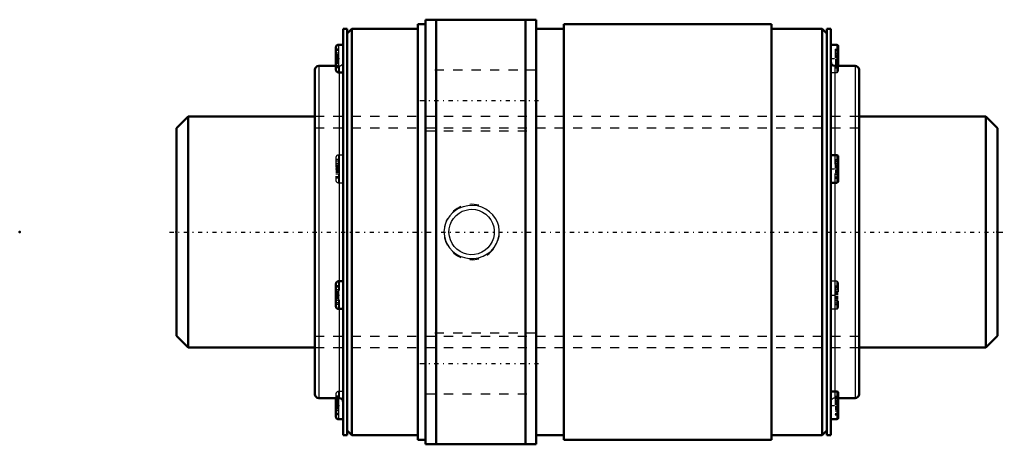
# Model space of a CAD drawing. Header units: millimetres. Extents: x -17 to 90, y -23 to 23.
import ezdxf

# ---------------------------------------------------------------- set-up
doc = ezdxf.new("R2010")
doc.units = ezdxf.units.MM
doc.linetypes.add('Center', pattern=[1.5, 0.45, -0.5, 0.05, -0.5])
doc.linetypes.add('Dashed', pattern=[2, 1, -1])
for name, color, linetype, lineweight in [('2d ConnectionPoints', 7, 'Continuous', 50), ('AM_0', 7, 'Continuous', 50), ('AM_4', 3, 'Continuous', 25), ('AM_5', 3, 'Continuous', 25), ('AM_7', 7, 'Center', 25), ('AM_9', 6, 'Dashed', 25)]:
    doc.layers.add(name, color=color, linetype=linetype, lineweight=lineweight)

# ---------------------------------------------------------------- blocks, each defined once
blk = doc.blocks.new('1_WTF2550_2ZZ_Nut_0_in_WTF2550_2ZZ_89LC7T_000_rev_4')
at = {"layer": 'AM_0'}
for p, q in [((26.15, 22.5), (26.15, -22.5)), ((27, 22.5), (26.15, 22.5)), ((39, 23), (27, 23)), ((27, 23), (27, -23)), ((28.15, 23), (28.15, -23)), ((37.85, 23), (37.85, -23)), ((39, 23), (39, -23)), ((42, 22.5), (42, -22.5)), ((64.5, 22.5), (42, 22.5)), ((64.5, 22.5), (64.5, -22.5)), ((18.07, 22), (18.07, -22)), ((18.5, 22), (18.07, 22)), ((18.5, 22), (18.5, -22)), ((19, 22), (18.5, 21.5)), ((26.15, 22), (19, 22)), ((19, 22), (19, -22)), ((42, 22), (39, 22)), ((70, 22), (64.5, 22)), ((70.5, 21.5), (70, 22)), ((70, 22), (70, -22)), ((70.5, 22), (70.5, -22)), ((70.93, 22), (70.5, 22)), ((70.93, 22), (70.93, -22)), ((18.07, 20.29), (17.57, 20.29)), ((71.58, 20.29), (70.93, 20.29)), ((17.27, 19.99), (17.27, 17.59)), ((71.73, 20.14), (71.73, 18)), ((15, 17.57), (15, -17.57)), ((17.27, 18), (15.43, 18)), ((17.57, 17.29), (18.07, 17.29)), ((73.57, 18), (71.36, 18)), ((74, 17.57), (74, -17.57)), ((71.58, 8.34), (70.93, 8.34)), ((71.73, 8.19), (71.73, 5.49)), ((70.93, 5.34), (71.58, 5.34)), ((17.27, -5.64), (17.27, -8.04)), ((18.07, -5.34), (17.57, -5.34)), ((17.57, -8.34), (18.07, -8.34)), ((15.43, -18), (17.64, -18)), ((17.27, -18), (17.27, -19.99)), ((71.58, -17.29), (70.93, -17.29)), ((71.73, -17.44), (71.73, -20.14)), ((71.73, -18), (73.57, -18)), ((17.57, -20.29), (18.07, -20.29)), ((70.93, -20.29), (71.58, -20.29)), ((18.07, -22), (18.5, -22)), ((18.5, -21.5), (19, -22)), ((19, -22), (26.15, -22)), ((39, -22), (42, -22)), ((64.5, -22), (70, -22)), ((70, -22), (70.5, -21.5)), ((70.5, -22), (70.93, -22)), ((26.15, -22.5), (27, -22.5)), ((27, -23), (39, -23)), ((42, -22.5), (64.5, -22.5))]:
    blk.add_line(p, q, dxfattribs=at)
for centre, radius, start, end in [((17.57, 19.99), 0.3, 90, 180), ((71.58, 20.14), 0.15, 0, 90), ((71.36, 18.43), 0.43, 180, 270), ((15.43, 17.57), 0.43, 90, 180), ((17.57, 17.59), 0.3, 180, 270), ((73.57, 17.57), 0.43, 360, 90), ((71.58, 8.19), 0.15, 0, 90), ((71.58, 5.49), 0.15, 270, 360), ((17.57, -5.64), 0.3, 90, 180), ((17.57, -8.04), 0.3, 180, 270), ((15.43, -17.57), 0.43, 180, 270), ((17.64, -18.43), 0.43, 0, 90), ((71.58, -17.44), 0.15, 0, 90), ((73.57, -17.57), 0.43, 270, 0), ((17.57, -19.99), 0.3, 180, 270), ((71.58, -20.14), 0.15, 270, 360)]:
    blk.add_arc(centre, radius, start, end, dxfattribs=at)
at = {"layer": 'AM_4'}
for p, q in [((17.57, 20.29), (17.57, 17.29)), ((71.58, 20.29), (71.58, 18)), ((15.43, 18), (15.43, -18)), ((17.64, 17.29), (17.64, -5.34)), ((71.36, 18), (71.36, 8.34)), ((73.57, 18), (73.57, -18)), ((71.58, 8.34), (71.58, 5.34)), ((71.36, 5.34), (71.36, -17.29)), ((17.57, -5.34), (17.57, -8.34)), ((17.64, -8.34), (17.64, -18)), ((17.57, -18), (17.57, -20.29)), ((71.58, -17.29), (71.58, -20.29))]:
    blk.add_line(p, q, dxfattribs=at)
at = {"layer": 'AM_5', "linetype": 'Dashed'}
blk.add_arc((32, 0), 3, 75, 15, dxfattribs=at)
at = {"layer": 'AM_7'}
for p, q in [((17.23, 18.79), (18.11, 18.79)), ((70.89, 18.79), (71.77, 18.79)), ((26.4, 14.25), (39.6, 14.25)), ((17.23, 6.84), (18.11, 6.84)), ((70.89, 6.84), (71.77, 6.84)), ((17.23, -6.84), (18.11, -6.84)), ((70.89, -6.84), (71.77, -6.84)), ((26.4, -14.25), (39.6, -14.25)), ((17.23, -18.79), (18.11, -18.79)), ((70.89, -18.79), (71.77, -18.79))]:
    blk.add_line(p, q, dxfattribs=at)
at = {"layer": 'AM_9'}
for p, q in [((17.57, 19.82), (17.27, 19.82)), ((17.57, 19.65), (17.27, 19.65)), ((17.57, 19.37), (17.27, 19.37)), ((71.43, 19.82), (71.73, 19.82)), ((71.43, 19.82), (71.43, 17.77)), ((71.43, 19.65), (71.73, 19.65)), ((71.43, 19.37), (71.73, 19.37)), ((17.57, 19.21), (17.27, 19.21)), ((17.57, 19.15), (17.27, 19.15)), ((17.27, 19.14), (17.57, 19.14)), ((17.57, 19.04), (17.27, 19.04)), ((17.57, 18.91), (17.27, 18.91)), ((17.57, 18.9), (17.27, 18.9)), ((17.57, 18.69), (17.27, 18.69)), ((17.57, 18.68), (17.27, 18.68)), ((17.57, 18.55), (17.27, 18.55)), ((17.57, 18.45), (17.27, 18.45)), ((17.57, 18.44), (17.27, 18.44)), ((17.57, 18.38), (17.27, 18.38)), ((17.57, 18.22), (17.27, 18.22)), ((71.43, 19.21), (71.73, 19.21)), ((71.43, 19.15), (71.73, 19.15)), ((71.43, 19.14), (71.73, 19.14)), ((71.43, 19.04), (71.73, 19.04)), ((71.43, 18.91), (71.73, 18.91)), ((71.43, 18.9), (71.73, 18.9)), ((71.43, 18.69), (71.73, 18.69)), ((71.43, 18.68), (71.73, 18.68)), ((71.43, 18.55), (71.73, 18.55)), ((71.73, 18.45), (71.43, 18.45)), ((71.43, 18.44), (71.73, 18.44)), ((71.43, 18.38), (71.73, 18.38)), ((71.43, 18.22), (71.73, 18.22)), ((17.64, 18), (17.27, 18)), ((17.57, 17.94), (17.27, 17.94)), ((17.57, 17.77), (17.27, 17.77)), ((17.64, 18), (17.64, 17.29)), ((39, 17.55), (27, 17.55)), ((70.93, 17.29), (71.58, 17.29)), ((71.43, 17.94), (71.73, 17.94)), ((71.43, 17.77), (71.73, 17.77)), ((71.58, 18), (71.58, 17.29)), ((71.73, 18), (71.73, 17.44)), ((74, 12.5), (15, 12.5)), ((27, 10.95), (39, 10.95)), ((17.27, 8.04), (17.27, 5.64)), ((17.57, 7.87), (17.27, 7.87)), ((17.57, 7.69), (17.27, 7.69)), ((18.07, 8.34), (17.57, 8.34)), ((17.57, 8.34), (17.57, 5.34)), ((71.36, 8.34), (71.36, 5.34)), ((71.43, 7.87), (71.73, 7.87)), ((71.43, 7.87), (71.43, 5.82)), ((71.43, 7.69), (71.73, 7.69)), ((17.57, 7.42), (17.27, 7.42)), ((17.57, 7.25), (17.27, 7.25)), ((17.57, 7.2), (17.27, 7.2)), ((17.27, 7.19), (17.57, 7.19)), ((17.57, 7.08), (17.27, 7.08)), ((17.57, 6.96), (17.27, 6.96)), ((17.57, 6.95), (17.27, 6.95)), ((17.57, 6.73), (17.27, 6.73)), ((17.57, 6.73), (17.27, 6.73)), ((17.57, 6.6), (17.27, 6.6)), ((17.57, 6.49), (17.27, 6.49)), ((17.57, 6.49), (17.27, 6.49)), ((17.57, 6.43), (17.27, 6.43)), ((71.43, 7.42), (71.73, 7.42)), ((71.43, 7.25), (71.73, 7.25)), ((71.43, 7.2), (71.73, 7.2)), ((71.43, 7.19), (71.73, 7.19)), ((71.43, 7.08), (71.73, 7.08)), ((71.43, 6.96), (71.73, 6.96)), ((71.43, 6.95), (71.73, 6.95)), ((71.43, 6.73), (71.73, 6.73)), ((71.43, 6.73), (71.73, 6.73)), ((71.43, 6.6), (71.73, 6.6)), ((71.43, 6.49), (71.73, 6.49)), ((71.73, 6.49), (71.43, 6.49)), ((71.43, 6.43), (71.73, 6.43)), ((17.57, 6.26), (17.27, 6.26)), ((17.57, 5.99), (17.27, 5.99)), ((17.57, 5.82), (17.27, 5.82)), ((17.57, 5.34), (18.07, 5.34)), ((71.43, 6.26), (71.73, 6.26)), ((71.43, 5.99), (71.73, 5.99)), ((71.43, 5.82), (71.73, 5.82)), ((17.57, -5.82), (17.27, -5.82)), ((17.57, -5.99), (17.27, -5.99)), ((17.57, -6.26), (17.27, -6.26)), ((17.64, -5.34), (17.64, -8.34)), ((71.58, -5.34), (70.93, -5.34)), ((71.43, -5.82), (71.73, -5.82)), ((71.43, -5.82), (71.43, -7.87)), ((71.43, -5.99), (71.73, -5.99)), ((71.43, -6.26), (71.73, -6.26)), ((71.58, -5.34), (71.58, -8.34)), ((71.73, -5.49), (71.73, -8.19)), ((17.57, -6.43), (17.27, -6.43)), ((17.57, -6.49), (17.27, -6.49)), ((17.27, -6.49), (17.57, -6.49)), ((17.57, -6.6), (17.27, -6.6)), ((17.57, -6.73), (17.27, -6.73)), ((17.57, -6.73), (17.27, -6.73)), ((17.57, -6.95), (17.27, -6.95)), ((17.57, -6.96), (17.27, -6.96)), ((17.57, -7.08), (17.27, -7.08)), ((17.57, -7.19), (17.27, -7.19)), ((17.57, -7.2), (17.27, -7.2)), ((17.57, -7.25), (17.27, -7.25)), ((17.57, -7.42), (17.27, -7.42)), ((71.43, -6.43), (71.73, -6.43)), ((71.43, -6.49), (71.73, -6.49)), ((71.43, -6.49), (71.73, -6.49)), ((71.43, -6.6), (71.73, -6.6)), ((71.43, -6.73), (71.73, -6.73)), ((71.43, -6.73), (71.73, -6.73)), ((71.43, -6.95), (71.73, -6.95)), ((71.43, -6.96), (71.73, -6.96)), ((71.43, -7.08), (71.73, -7.08)), ((71.73, -7.19), (71.43, -7.19)), ((71.43, -7.2), (71.73, -7.2)), ((71.43, -7.25), (71.73, -7.25)), ((71.43, -7.42), (71.73, -7.42)), ((17.57, -7.69), (17.27, -7.69)), ((17.57, -7.87), (17.27, -7.87)), ((70.93, -8.34), (71.58, -8.34)), ((71.43, -7.69), (71.73, -7.69)), ((71.43, -7.87), (71.73, -7.87)), ((39, -10.95), (27, -10.95)), ((15, -12.5), (74, -12.5)), ((17.27, -17.59), (17.27, -18)), ((17.57, -17.77), (17.27, -17.77)), ((17.57, -17.94), (17.27, -17.94)), ((18.07, -17.29), (17.57, -17.29)), ((17.57, -17.29), (17.57, -18)), ((27, -17.55), (39, -17.55)), ((71.36, -17.29), (71.36, -18)), ((71.36, -18), (71.73, -18)), ((71.43, -17.77), (71.73, -17.77)), ((71.43, -17.77), (71.43, -19.82)), ((71.43, -17.94), (71.73, -17.94)), ((17.57, -18.22), (17.27, -18.22)), ((17.57, -18.38), (17.27, -18.38)), ((17.57, -18.44), (17.27, -18.44)), ((17.27, -18.45), (17.57, -18.45)), ((17.57, -18.55), (17.27, -18.55)), ((17.57, -18.68), (17.27, -18.68)), ((17.57, -18.69), (17.27, -18.69)), ((17.57, -18.9), (17.27, -18.9)), ((17.57, -18.91), (17.27, -18.91)), ((17.57, -19.04), (17.27, -19.04)), ((17.57, -19.14), (17.27, -19.14)), ((17.57, -19.15), (17.27, -19.15)), ((17.57, -19.21), (17.27, -19.21)), ((71.43, -18.22), (71.73, -18.22)), ((71.43, -18.38), (71.73, -18.38)), ((71.43, -18.44), (71.73, -18.44)), ((71.43, -18.45), (71.73, -18.45)), ((71.43, -18.55), (71.73, -18.55)), ((71.43, -18.68), (71.73, -18.68)), ((71.43, -18.69), (71.73, -18.69)), ((71.43, -18.9), (71.73, -18.9)), ((71.43, -18.91), (71.73, -18.91)), ((71.43, -19.04), (71.73, -19.04)), ((71.73, -19.14), (71.43, -19.14)), ((71.43, -19.15), (71.73, -19.15)), ((71.43, -19.21), (71.73, -19.21)), ((17.57, -19.37), (17.27, -19.37)), ((17.57, -19.65), (17.27, -19.65)), ((17.57, -19.82), (17.27, -19.82)), ((71.43, -19.37), (71.73, -19.37)), ((71.43, -19.65), (71.73, -19.65)), ((71.43, -19.82), (71.73, -19.82))]:
    blk.add_line(p, q, dxfattribs=at)
for points in [[(29.92, 2.08), (29.62, 1.76), (29.38, 1.4), (29.17, 0.95), (29.04, 0.48), (29, 0.01), (29.04, -0.46), (29.15, -0.91), (29.34, -1.33), (29.6, -1.73), (29.92, -2.07), (30.3, -2.37), (30.73, -2.61), (31.21, -2.78), (31.71, -2.87), (32.23, -2.87), (32.74, -2.79), (33.24, -2.62), (33.7, -2.38), (34.1, -2.06), (34.44, -1.67), (34.7, -1.25), (34.89, -0.78), (34.98, -0.31), (35, 0.16), (34.93, 0.62), (34.79, 1.07), (34.57, 1.48), (34.29, 1.86), (33.95, 2.19), (33.55, 2.46), (33.1, 2.68), (32.62, 2.82), (32.11, 2.88), (31.59, 2.85), (31.08, 2.74), (30.59, 2.54), (30.24, 2.33), (29.92, 2.08)], [(32, 2.46), (32.41, 2.42), (32.8, 2.32), (33.18, 2.16), (33.52, 1.93), (33.82, 1.65), (34.07, 1.32), (34.26, 0.96), (34.39, 0.56), (34.45, 0.15), (34.44, -0.26), (34.37, -0.66), (34.23, -1.04), (34.02, -1.4), (33.77, -1.71), (33.45, -1.98), (33.1, -2.2), (32.71, -2.35), (32.3, -2.44), (31.89, -2.46), (31.49, -2.4), (31.1, -2.29), (30.74, -2.11), (30.4, -1.87), (30.11, -1.58), (29.88, -1.24), (29.7, -0.86), (29.59, -0.46), (29.54, -0.05), (29.57, 0.36), (29.66, 0.76), (29.82, 1.13), (30.03, 1.48), (30.31, 1.78), (30.63, 2.04), (30.99, 2.24), (31.39, 2.38), (31.69, 2.44), (32, 2.46)]]:
    blk.add_lwpolyline(points, dxfattribs=at)
for centre, radius, start, end in [((17.64, 18.43), 0.43, 270, 0), ((71.58, 17.44), 0.15, 270, 360), ((17.57, 8.04), 0.3, 90, 180), ((17.57, 5.64), 0.3, 180, 270), ((71.58, -5.49), 0.15, 0, 90), ((71.58, -8.19), 0.15, 270, 360), ((17.57, -17.59), 0.3, 90, 180), ((71.36, -18.43), 0.43, 90, 180)]:
    blk.add_arc(centre, radius, start, end, dxfattribs=at)
blk = doc.blocks.new('2_WTF2550_20ZZ0_Shaft_0_in_WTF2550_2ZZ_89LC7T_000_rev_4')
at = {"layer": 'AM_0'}
for p, q in [((1.25, 12.5), (0, 11.25)), ((1.25, 12.5), (1.25, -12.5)), ((15, 12.5), (1.25, 12.5)), ((87.75, 12.5), (74, 12.5)), ((89, 11.25), (87.75, 12.5)), ((87.75, 12.5), (87.75, -12.5)), ((0, 11.25), (0, -11.25)), ((89, 11.25), (89, -11.25)), ((0, -11.25), (1.25, -12.5)), ((87.75, -12.5), (89, -11.25)), ((1.25, -12.5), (15, -12.5)), ((74, -12.5), (87.75, -12.5))]:
    blk.add_line(p, q, dxfattribs=at)
at = {"layer": 'AM_5', "linetype": 'Dashed'}
for p, q in [((15, 11.273), (74, 11.273)), ((15, -11.273), (74, -11.273))]:
    blk.add_line(p, q, dxfattribs=at)
at = {"layer": 'AM_7'}
blk.add_line((-0.75, 0), (89.75, 0), dxfattribs=at)
at = {"layer": 'AM_9'}
for p, q in [((74, 12.5), (15, 12.5)), ((15, -12.5), (74, -12.5))]:
    blk.add_line(p, q, dxfattribs=at)

msp = doc.modelspace()

# ---------------------------------------------------------------- linework, layer by layer
at = {"layer": '2d ConnectionPoints'}
for p in [(-17, 0), (0, 0), (89, 0)]:
    msp.add_point(p, dxfattribs=at)

# ---------------------------------------------------------------- block references
for name in ['1_WTF2550_2ZZ_Nut_0_in_WTF2550_2ZZ_89LC7T_000_rev_4', '2_WTF2550_20ZZ0_Shaft_0_in_WTF2550_2ZZ_89LC7T_000_rev_4']:
    msp.add_blockref(name, (0, 0))

doc.saveas('drawing.dxf')
